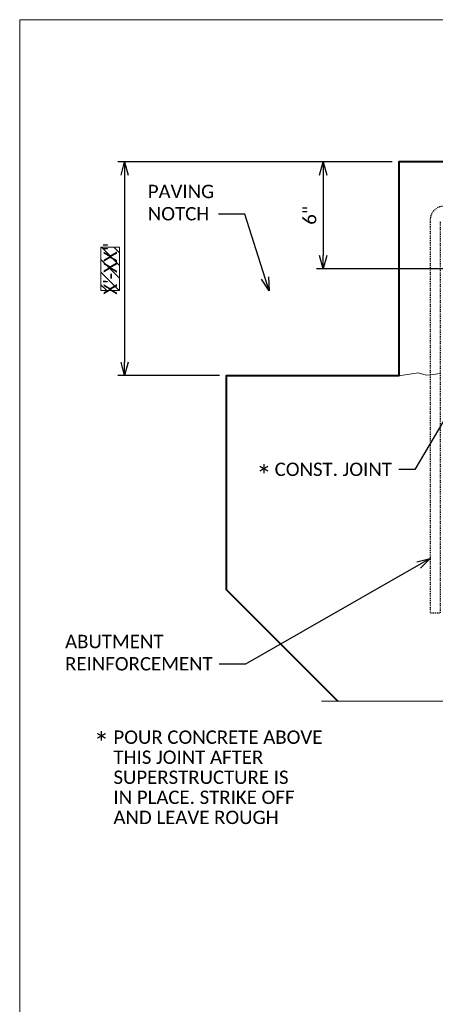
# Model space of a CAD drawing. Header units: metres. Extents: x -113 to 509, y -50 to 519.
# Tile 107 of 238: x -113 to -66, y 92 to 202. Entities that reach past the tile are written whole.
import ezdxf
from ezdxf import colors
from ezdxf.entities.mleader import LeaderData, LeaderLine
from ezdxf.enums import TextEntityAlignment as Align
from ezdxf.math import Vec2, Vec3

# ---------------------------------------------------------------- set-up
doc = ezdxf.new("R2010")
doc.units = ezdxf.units.M
doc.header["$MEASUREMENT"] = 0
doc.linetypes.add('Wisdot2', pattern=[0.125, 0.0625, -0.0625])
for name, color, linetype, lineweight in [('B_ANNO_BREAK', 7, 'Continuous', 18), ('B_ANNO_DIM', 7, 'Continuous', 18), ('B_ANNO_TEXT', 7, 'Continuous', 18), ('B_DETAIL', 7, 'Continuous', 18), ('B_DETAIL_HIDDEN', 7, 'Wisdot2', 25), ('B_DETAIL_OBJ', 7, 'Continuous', 40)]:
    doc.layers.add(name, color=color, linetype=linetype, lineweight=lineweight)
doc.layers.add('B_ANNO_DESIGN_NOTES', color=1, linetype='Continuous', lineweight=18, true_color=0xff0000)
doc.layers.add('B_ANNO_NOPLOT', color=47, linetype='Continuous', lineweight=18, plot=False)
doc.styles.add('Annotative', font='calibri.ttf', dxfattribs={"height": 0.0625})
doc.styles.get("Standard").update_dxf_attribs({"font": 'calibri.ttf'})
doc.dimstyles.new('Annotative', dxfattribs={"dimscale": 0, "dimtxt": 0.0625, "dimasz": 0.0625, "dimexe": 0.03125, "dimexo": 0.03125, "dimgap": 0.03125, "dimtad": 1, "dimdec": 3, "dimzin": 3, "dimdsep": 46, "dimlunit": 4, "dimtxsty": 'Standard', "dimblk": 'OPEN30', "dimcen": 0.03125, "dimaunit": 1, "dimadec": 0, "dimazin": 3, "dimtfac": 0.75, "dimtdec": 3, "dimtofl": 0, "dimtmove": 0, "dimatfit": 3, "dimldrblk": 'OPEN30', "dimfxl": 1, "dimtfill": 1, "dimfrac": 1, "dimtolj": 1, "dimtzin": 0, "dimarcsym": 0})

# ---------------------------------------------------------------- blocks, each defined once
blk = doc.blocks.new('_Open30')
at = {"color": 0, "linetype": 'ByBlock', "lineweight": -2}
for p, q in [((-1, 0.268), (0, 0)), ((0, 0), (-1, -0.268)), ((0, 0), (-1, 0))]:
    blk.add_line(p, q, dxfattribs=at)
blk = doc.blocks.new('*D4769')
at = {"layer": 'B_ANNO_DIM', "color": 0, "lineweight": -2, "transparency": 16777216}
for p, q in [((41.82, -80.44), (11.04, -80.44)), ((11.79, -81.94), (11.79, -102.94)), ((22.45, -104.44), (11.04, -104.44))]:
    blk.add_line(p, q, dxfattribs=at)
at = {"layer": 'Defpoints', "color": 0, "transparency": 16777216}
for p in [(42.57, -80.44), (11.79, -104.44), (23.2, -104.44)]:
    blk.add_point(p, dxfattribs=at)
at = {"layer": 'B_ANNO_DIM', "color": 0, "lineweight": -2, "transparency": 16777216, "xscale": 1.5, "yscale": 1.5, "zscale": 1.5}
for p, rotation in [((11.79, -80.44), 90), ((11.79, -104.44), 270)]:
    blk.add_blockref('_Open30', p, dxfattribs=dict(at, rotation=rotation))
blk = doc.blocks.new('*D49')
at = {"layer": 'B_ANNO_DIM', "color": 0, "lineweight": -2, "transparency": 16777216}
for p, q in [((-78.74, 184.9), (-78.74, 175.88)), ((-58.93, 174.38), (-79.49, 174.38))]:
    blk.add_line(p, q, dxfattribs=at)
at = {"layer": 'Defpoints', "color": 0, "transparency": 16777216}
for p in [(-78.74, 186.4), (-78.74, 174.38), (-58.18, 174.38)]:
    blk.add_point(p, dxfattribs=at)
at = {"layer": 'B_ANNO_DIM', "color": 0, "lineweight": -2, "transparency": 16777216, "xscale": 1.5, "yscale": 1.5, "zscale": 1.5}
for p, rotation in [((-78.74, 186.4), 90), ((-78.74, 174.38), 270)]:
    blk.add_blockref('_Open30', p, dxfattribs=dict(at, rotation=rotation))
at = {"layer": 'B_ANNO_DIM', "color": 0, "transparency": 16777216, "insert": (-80.26, 180.39), "char_height": 1.5, "attachment_point": 5, "rotation": 90, "bg_fill": 3, "box_fill_scale": 1.25, "bg_fill_color": 256, "bg_fill_true_color": 13158600, "bg_fill_transparency": 0}
blk.add_mtext('\\A1;6"', dxfattribs=at)
blk = doc.blocks.new('*U5242')
at = {"layer": 'B_ANNO_NOPLOT', "flags": 128}
blk.add_lwpolyline([(0, 0), (0, 252), (323.93, 252), (323.93, 238.86), (378, 238.86), (378, 40.5), (316.57, 40.5), (316.57, 0)], close=True, dxfattribs=at)
blk = doc.blocks.new('*U4774')
at = {"layer": 'B_ANNO_NOPLOT', "flags": 128}
blk.add_lwpolyline([(0, 0), (0, 252), (323.93, 252), (323.93, 238.86), (378, 238.86), (378, 40.5), (316.57, 40.5), (316.57, 0)], close=True, dxfattribs=at)
blk = doc.blocks.new('*U8060')
at = {"layer": 'B_ANNO_NOPLOT', "flags": 128}
blk.add_lwpolyline([(0, 0), (0, 252), (323.9277, 252), (323.9277, 238.8552), (378, 238.8552), (378, 40.4996), (316.5708, 40.4996), (316.5708, 0)], close=True, dxfattribs=at)
blk = doc.blocks.new('INS_JTSS_A_SS_BASE')
at = {"layer": 'B_ANNO_DESIGN_NOTES'}
h = blk.add_hatch(dxfattribs=at)
h.set_pattern_fill('ANSI31', color=256, scale=8, angle=90)
h.set_pattern_definition([(135, (-114.6255, -103.5551), (-0.707107, -0.707107), [])])
h.paths.add_polyline_path([(9.127, -94.8736), (9.127, -90.0333), (11.2213, -90.0333), (11.2213, -94.8736)])
at = {"layer": 'B_ANNO_BREAK', "flags": 128}
blk.add_lwpolyline([(76.0856, -140.9679), (54.4277, -140.9679), (54.0525, -139.937), (53.302, -141.9989), (52.9268, -140.9679), (33.8754, -140.9679)], dxfattribs=at)
at = {"layer": 'B_ANNO_DESIGN_NOTES'}
blk.add_lwpolyline([(9.127, -94.8736), (9.127, -90.0333), (11.2213, -90.0333), (11.2213, -94.8736)], close=True, dxfattribs=at)
at = {"layer": 'B_ANNO_NOPLOT', "flags": 128}
blk.add_lwpolyline([(0, -316.4871), (0, -64.4871), (323.9277, -64.4871), (323.9277, -77.632), (378, -77.632), (378, -275.9875), (316.5708, -275.9875), (316.5708, -316.4871)], close=True, dxfattribs=at)
at = {"layer": 'B_DETAIL', "flags": 128}
blk.add_lwpolyline([(47.1776, -104.1973), (46.4152, -104.2926), (45.6528, -104.388), (44.7633, -104.1337), (42.5746, -104.4421)], dxfattribs=at)
at = {"layer": 'B_DETAIL_HIDDEN', "flags": 128}
blk.add_lwpolyline([(69.3894, -87.1591), (69.3894, -131.0701), (70.5294, -131.0701), (70.5294, -86.9421, 0.41421356), (69.0294, -85.4421), (47.5976, -85.4421, 0.41421356), (46.0976, -86.9421), (46.0976, -131.0701), (47.2496, -131.0701), (47.2496, -87.1596)], format="xyb", dxfattribs=at)
at = {"layer": 'B_DETAIL_OBJ', "flags": 128}
blk.add_lwpolyline([(75.1236, -81.541), (75.221, -81.4401), (75.221, -80.842), (74.8246, -80.4421), (42.5746, -80.4421), (42.5746, -104.4421), (23.1996, -104.4421), (23.1996, -128.4421), (35.7254, -140.9679)], dxfattribs=at)
at = {"layer": 'B_ANNO_DIM', "style": 'Annotative'}
blk.add_attdef('DIST6', text='', height=1.5, rotation=90, dxfattribs=at).set_placement((10.1741, -92.4535), align=Align.MIDDLE_CENTER)
at = {"layer": 'B_ANNO_DIM', "lineweight": 30}
for tag, p in [('BAR1', (10.7294, -248.1165)), ('BAR3', (129.0984, -257.5272))]:
    blk.add_attdef(tag, text='', height=1.5, dxfattribs=at).set_placement(p, align=Align.TOP_LEFT)
at = {"layer": 'B_ANNO_DIM', "style": 'Annotative'}
for tag, p in [('BAR2', (96.1024, -274.8563)), ('BAR4', (122.9444, -296.1127))]:
    blk.add_attdef(tag, text='', height=1.5, dxfattribs=at).set_placement(p, align=Align.TOP_LEFT)
at = {"layer": 'B_ANNO_TEXT', "attachment_point": 1, "line_spacing_factor": 0.9, "style": 'Annotative'}
for s, insert, char_height, width in [('\\A1;*', (26.5546, -114.5868, -1.2634), 2.25, 171.676903), ('\\A1;*', (8.3086, -144.5733, -1.2634), 2.25, 171.676903), ('POUR CONCRETE ABOVE \\PTHIS JOINT AFTER\\PSUPERSTRUCTURE IS\\PIN PLACE. STRIKE OFF\\PAND LEAVE ROUGH', (10.5312, -144.2644), 1.5, 114.451269)]:
    blk.add_mtext(s, dxfattribs=dict(at, insert=insert, char_height=char_height, width=width))
at = {"layer": 'B_ANNO_TEXT', "style": 'Annotative'}
for tag, p in [('SS', (321.0554, -84.683)), ('BID#', (275.9705, -312.1489))]:
    blk.add_attdef(tag, p, '', height=1.5, dxfattribs=at)
at = {"layer": 'B_ANNO_DIM'}
dim = blk.add_linear_dim(base=(11.7895, -104.4421), p1=(42.5746, -80.4421), p2=(23.1996, -104.4421), angle=90, text=' ', dimstyle='Annotative', override={"dimlfac": 0.5}, dxfattribs=at)
dim.commit()
dim.dimension.update_dxf_attribs({"geometry": '*D4769', "text_midpoint": (11.7895, -92.4421)})
ml = blk.add_multileader_mtext('Standard', dxfattribs=at)
ml.set_content('PAVING\\PNOTCH', color=256)
ml.set_leader_properties()
ml.set_arrow_properties(name='OPEN30')
ml.build(insert=Vec2(0, 0))
ml.multileader.update_dxf_attribs({"text_right_attachment_type": 3, "dogleg_length": 0.0625, "arrow_head_size": 1.5, "scale": 24})
ctx = ml.context
ctx.base_point, ctx.scale, ctx.char_height, ctx.arrow_head_size, ctx.landing_gap_size, ctx.plane_origin = Vec3(13.6398, -83.7773), 24, 1.5, 1.5, 0.75, Vec3(46.0187, -71.1855)
ctx.right_attachment = 3
notes = []
notes.append((ctx, [(0, (1, 1, 0), (23.811, -86.3061), (-1, 0), 1.5, [(0, [(28.0039, -94.9143), (25.286, -86.3061), (24.7088, -86.3061)], 0, [])])]))
ctx.mtext.insert, ctx.mtext.flow_direction = Vec3(14.3898, -83.0163), 5
ml = blk.add_multileader_mtext('Standard', dxfattribs=at)
ml.set_content('CONST. JOINT', color=256)
ml.set_leader_properties()
ml.set_arrow_properties(name='OPEN30')
ml.build(insert=Vec2(0, 0))
ml.multileader.update_dxf_attribs({"text_right_attachment_type": 3, "dogleg_length": 0.0625, "arrow_head_size": 1.5, "scale": 24})
ctx = ml.context
ctx.base_point, ctx.scale, ctx.char_height, ctx.arrow_head_size, ctx.landing_gap_size, ctx.plane_origin = Vec3(27.8874, -114.9631), 24, 1.5, 1.5, 0.75, Vec3(50.8062, -104.0775)
ctx.right_attachment = 3
notes.append((ctx, [(0, (1, 1, 0), (44.0666, -114.9781), (-1, 0), 1.5, [(0, [(50.8062, -104.0775), (44.3574, -114.9781), (44.1866, -114.9781)], 0, [])])]))
ctx.mtext.insert, ctx.mtext.flow_direction = Vec3(28.6374, -114.2022), 5
ml = blk.add_multileader_mtext('Standard', dxfattribs=at)
ml.set_content('ABUTMENT\\PREINFORCEMENT', color=256)
ml.set_leader_properties()
ml.set_arrow_properties(name='OPEN30')
ml.build(insert=Vec2(0, 0))
ml.multileader.update_dxf_attribs({"text_right_attachment_type": 3, "dogleg_length": 0.0625, "arrow_head_size": 1.5, "scale": 24})
ctx = ml.context
ctx.base_point, ctx.scale, ctx.char_height, ctx.arrow_head_size, ctx.landing_gap_size, ctx.plane_origin = Vec3(4.3494, -134.2885), 24, 1.5, 1.5, 0.75, Vec3(46.0976, -121.6829)
ctx.right_attachment = 3
notes.append((ctx, [(0, (1, 1, 0), (23.8898, -136.8035), (-1, 0), 1.5, [(0, [(46.0976, -124.9535), (25.3648, -136.8035), (24.7876, -136.8035)], 0, [])])]))
ctx.mtext.insert, ctx.mtext.flow_direction = Vec3(5.0994, -133.5276), 5
for ctx, leaders in notes:
    for number, flags, end, landing, length, lines in leaders:
        leader = LeaderData()
        leader.index, (leader.has_last_leader_line, leader.has_dogleg_vector, leader.attachment_direction) = number, flags
        leader.last_leader_point, leader.dogleg_vector, leader.dogleg_length = Vec3(end), Vec3(landing), length
        for number, points, colour, breaks in lines:
            line = LeaderLine()
            line.index, line.vertices, line.color, line.breaks = number, Vec3.list(points), colors.encode_raw_color(colour), breaks
            leader.lines.append(line)
        ctx.leaders.append(leader)
dim = blk.add_linear_dim(base=(34.0854, -92.4541), p1=(34.0854, -80.4421), p2=(54.6534, -92.4541), angle=90, dimstyle='Annotative', override={"dimlfac": 0.5}, dxfattribs=at)
dim.commit()
dim.dimension.update_dxf_attribs({"geometry": '*D49', "text_midpoint": (32.5676, -86.4481), "insert": (112.8286, -266.8387)})

msp = doc.modelspace()

# ---------------------------------------------------------------- block references
ref = msp.add_blockref('INS_JTSS_A_SS_BASE', (-112.83, 266.84))
ref.add_attrib('DIST6', 'X\'-XX"', dxfattribs={"layer": 'B_ANNO_DIM', "height": 1.5, "rotation": 90, "style": 'Annotative'}).set_placement((-102.65, 174.39), align=Align.MIDDLE_CENTER)

# ---------------------------------------------------------------- next in the draw order: block references
for name in ['*U4774', '*U5242']:
    msp.add_blockref(name, (-112.83, -49.65))

# ---------------------------------------------------------------- next in the draw order: block references
msp.add_blockref('*U8060', (-112.83, -49.65))

doc.saveas('drawing.dxf')
